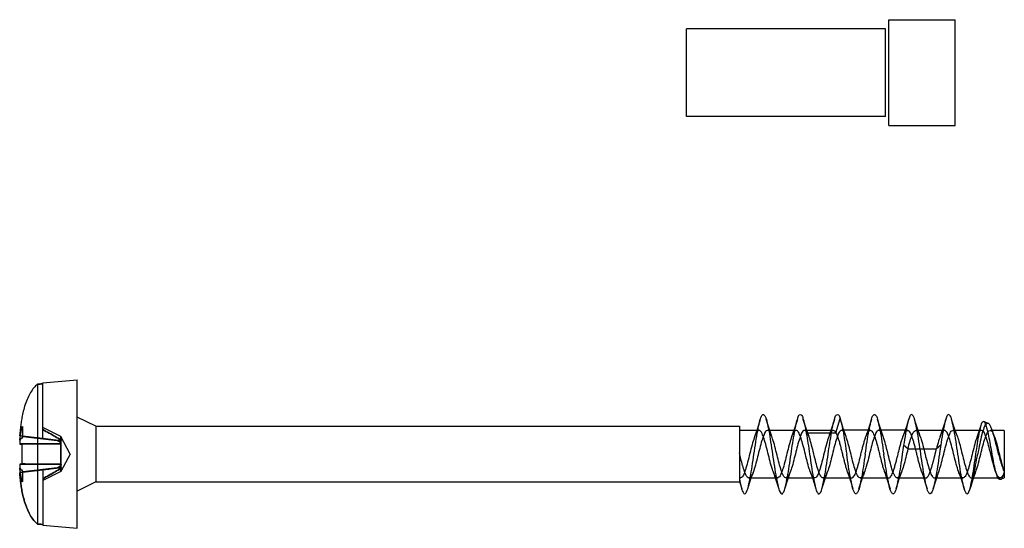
# Model space of a CAD drawing. Header units: millimetres. Extents: x 55 to 237, y 34 to 374.
# Tile 4 of 5: x 142 to 179, y 143 to 162. Entities that reach past the tile are written whole.
import ezdxf

# ---------------------------------------------------------------- set-up
doc = ezdxf.new("R2010")
doc.units = ezdxf.units.MM
doc.header["$LTSCALE"] = 26.55006
doc.layers.get('0').update_dxf_attribs({"linetype": 'CONTINUOUS'})

msp = doc.modelspace()

# ---------------------------------------------------------------- linework, layer by layer
at = {"color": 7}
for p, q in [((174.429, 162.273), (176.929, 162.273)), ((174.429, 158.273), (174.429, 162.273)), ((176.929, 158.273), (176.929, 162.273)), ((174.306, 161.923), (166.788, 161.923)), ((166.788, 158.623), (166.788, 161.923)), ((174.306, 158.623), (174.306, 161.923)), ((174.306, 158.623), (166.788, 158.623)), ((174.429, 158.273), (176.929, 158.273)), ((142.288, 148.512), (142.288, 143.234)), ((142.488, 148.559), (143.788, 148.673)), ((142.488, 146.462), (142.488, 148.559)), ((143.788, 143.073), (143.788, 148.673)), ((144.488, 146.923), (143.788, 147.273)), ((171.188, 147.224), (171.349, 146.683)), ((172.427, 146.683), (172.588, 147.224)), ((141.706, 146.921), (141.738, 146.898)), ((141.706, 146.875), (141.738, 146.898)), ((141.738, 146.538), (141.738, 146.898)), ((143.173, 146.533), (142.488, 146.874)), ((144.488, 146.923), (168.788, 146.923)), ((144.488, 146.923), (144.488, 144.823)), ((168.788, 146.923), (168.788, 144.823)), ((178.179, 147.034), (178.016, 147.104)), ((142.488, 146.462), (141.619, 146.569)), ((141.619, 146.569), (141.623, 146.564)), ((141.619, 146.569), (142.488, 146.463)), ((141.625, 146.561), (141.621, 146.567)), ((141.738, 146.538), (143.035, 146.388)), ((143.035, 146.388), (141.738, 146.538)), ((143.186, 146.377), (142.488, 146.463)), ((143.524, 145.873), (143.173, 146.533)), ((169.525, 146.77), (168.788, 146.77)), ((170.925, 146.77), (169.848, 146.77)), ((172.326, 146.77), (171.249, 146.77)), ((171.349, 146.683), (172.428, 146.683)), ((173.727, 146.773), (172.649, 146.773)), ((175.128, 146.773), (174.049, 146.773)), ((176.526, 146.769), (175.449, 146.769)), ((177.927, 146.769), (176.85, 146.769)), ((178.788, 146.77), (178.25, 146.77)), ((178.416, 146.532), (178.343, 146.741)), ((178.788, 146.77), (178.788, 144.973)), ((141.618, 146.255), (143.186, 146.259)), ((143.185, 146.261), (141.619, 146.257)), ((141.695, 146.244), (141.695, 145.502)), ((143.173, 146.408), (143.186, 146.377)), ((143.173, 146.258), (143.182, 146.259)), ((143.185, 146.378), (143.177, 146.377)), ((143.185, 146.261), (143.177, 146.26)), ((143.186, 146.377), (143.178, 146.377)), ((175.149, 146.073), (174.988, 146.207)), ((176.388, 146.207), (176.228, 146.073)), ((143.524, 145.873), (143.173, 145.213)), ((175.149, 146.073), (176.228, 146.073)), ((143.187, 145.489), (141.618, 145.492)), ((141.618, 145.491), (143.186, 145.487)), ((143.035, 145.358), (141.738, 145.208)), ((143.035, 145.358), (141.738, 145.208)), ((143.173, 145.488), (143.182, 145.488)), ((143.187, 145.489), (143.178, 145.49)), ((143.186, 145.368), (143.178, 145.369)), ((142.488, 145.284), (141.619, 145.177)), ((141.619, 145.177), (142.488, 145.284)), ((141.619, 145.177), (141.623, 145.182)), ((141.625, 145.185), (141.621, 145.179)), ((141.738, 144.848), (141.738, 145.208)), ((142.488, 145.284), (142.488, 143.187)), ((143.173, 145.213), (142.488, 144.872)), ((168.788, 144.975), (168.825, 144.975)), ((169.148, 144.976), (170.225, 144.976)), ((170.548, 144.976), (171.625, 144.976)), ((171.949, 144.973), (173.027, 144.973)), ((173.349, 144.973), (174.428, 144.973)), ((174.749, 144.973), (175.827, 144.973)), ((176.15, 144.977), (177.226, 144.977)), ((177.55, 144.977), (178.627, 144.977)), ((178.461, 145.213), (178.508, 145.082)), ((178.788, 144.973), (178.644, 144.911)), ((141.706, 144.871), (141.738, 144.848)), ((141.706, 144.825), (141.738, 144.848)), ((144.488, 144.823), (143.788, 144.473)), ((144.488, 144.823), (168.788, 144.823)), ((168.788, 144.839), (168.875, 144.562)), ((142.488, 143.187), (143.788, 143.073))]:
    msp.add_line(p, q, dxfattribs=at)
for points in [[(169.576, 147.186), (169.467, 146.84), (169.36, 146.531)], [(170.015, 146.533), (169.909, 146.842), (169.8, 147.187)], [(170.975, 147.184), (170.867, 146.84), (170.76, 146.531)], [(171.416, 146.533), (171.309, 146.842), (171.201, 147.185)], [(172.376, 147.185), (172.267, 146.841), (172.16, 146.531)], [(172.815, 146.534), (172.709, 146.842), (172.601, 147.185)], [(173.775, 147.184), (173.702, 146.948), (173.632, 146.735), (173.562, 146.534)], [(174.215, 146.534), (174.109, 146.842), (174.001, 147.185)], [(175.176, 147.186), (175.103, 146.953), (175.032, 146.735), (174.961, 146.533)], [(175.615, 146.534), (175.512, 146.835), (175.401, 147.184)], [(176.575, 147.183), (176.467, 146.839), (176.36, 146.531)], [(177.016, 146.533), (176.91, 146.841), (176.801, 147.185)], [(177.902, 146.948), (177.83, 146.729), (177.761, 146.533)], [(169.101, 144.56), (169.209, 144.903), (169.315, 145.211)], [(170.06, 145.216), (170.167, 144.906), (170.276, 144.561)], [(170.501, 144.563), (170.612, 144.913), (170.716, 145.213)], [(171.461, 145.214), (171.567, 144.906), (171.675, 144.562)], [(171.901, 144.56), (172.009, 144.904), (172.115, 145.212)], [(172.861, 145.212), (172.932, 145.01), (173.003, 144.794), (173.075, 144.562)], [(173.301, 144.562), (173.409, 144.904), (173.515, 145.212)], [(174.261, 145.212), (174.332, 145.012), (174.403, 144.794), (174.476, 144.561)], [(174.701, 144.56), (174.809, 144.904), (174.915, 145.213)], [(175.661, 145.212), (175.732, 145.01), (175.803, 144.793), (175.876, 144.561)], [(176.101, 144.561), (176.21, 144.905), (176.316, 145.213)], [(177.06, 145.215), (177.167, 144.905), (177.276, 144.56)], [(177.52, 144.622), (177.619, 144.932), (177.716, 145.213)]]:
    msp.add_lwpolyline(points, dxfattribs=at)
for centre, radius, start, end in [((136.95, 123.301), 23.725, 78.3564, 78.6367), ((137.113, 124.103), 22.906, 78.3501, 78.6404), ((209.266, 90.645), 87.659, 140.38527, 140.50201), ((207.321, 92.252), 85.135, 140.38408, 140.50428), ((150.455, 145.953), 8.842, 177.0995, 178.0359), ((150.405, 145.955), 8.791, 177.0975, 178.0289), ((254.338, 134.158), 80.26, 171.36595, 171.60688), ((150.493, 145.795), 8.879, 181.9565, 182.8992), ((150.455, 145.793), 8.842, 181.9641, 182.9005), ((209.268, 201.103), 87.662, 219.49799, 219.61473), ((207.386, 199.548), 85.22, 219.49577, 219.61587), ((136.949, 168.449), 23.728, 281.3633, 281.6436), ((137.102, 167.695), 22.96, 281.36, 281.6497)]:
    msp.add_arc(centre, radius, start, end, dxfattribs=at)
for points, knots in [([(142.288, 148.512), (142.24, 148.47), (142.145, 148.373), (142.022, 148.197), (141.913, 147.984), (141.822, 147.745), (141.753, 147.499), (141.704, 147.269), (141.67, 147.063), (141.647, 146.88), (141.631, 146.718), (141.622, 146.617), (141.619, 146.569)], [0, 0, 0, 0, 0.092065, 0.192174, 0.305422, 0.431988, 0.557323, 0.668592, 0.767339, 0.855018, 0.932275, 1, 1, 1, 1]), ([(142.288, 148.512), (142.311, 148.514), (142.355, 148.52), (142.422, 148.52), (142.466, 148.527), (142.488, 148.529)], [0, 0, 0, 0, 0.334885, 0.667694, 1, 1, 1, 1]), ([(142.488, 148.529), (142.466, 148.527), (142.422, 148.52), (142.355, 148.52), (142.311, 148.514), (142.288, 148.512)], [0, 0, 0, 0, 0.332443, 0.665251, 1, 1, 1, 1]), ([(169.338, 145.873), (169.361, 146.029), (169.407, 146.325), (169.468, 146.728), (169.545, 147.059), (169.582, 147.254), (169.69, 147.41), (169.796, 147.248), (169.834, 147.054), (169.909, 146.721), (169.97, 146.321), (170.015, 146.027), (170.038, 145.873)], [0, 0, 0, 0, 0.151542, 0.287558, 0.396828, 0.468136, 0.500192, 0.533218, 0.605765, 0.714376, 0.850054, 1, 1, 1, 1]), ([(170.738, 145.873), (170.759, 146.015), (170.799, 146.289), (170.862, 146.666), (170.919, 146.994), (170.986, 147.196), (171.026, 147.374), (171.163, 147.356), (171.173, 147.27), (171.188, 147.224)], [0, 0, 0, 0, 0.246978, 0.476635, 0.666505, 0.803513, 0.879968, 0.917265, 1, 1, 1, 1]), ([(171.188, 147.224), (171.214, 147.148), (171.26, 146.964), (171.318, 146.651), (171.378, 146.278), (171.418, 146.012), (171.438, 145.873)], [0, 0, 0, 0, 0.176047, 0.413145, 0.694111, 1, 1, 1, 1]), ([(172.138, 145.873), (172.159, 146.015), (172.2, 146.289), (172.262, 146.666), (172.318, 146.993), (172.386, 147.196), (172.426, 147.374), (172.563, 147.357), (172.573, 147.27), (172.588, 147.224)], [0, 0, 0, 0, 0.247602, 0.476035, 0.66649, 0.803299, 0.879852, 0.917051, 1, 1, 1, 1]), ([(172.588, 147.224), (172.614, 147.148), (172.659, 146.964), (172.719, 146.65), (172.778, 146.277), (172.818, 146.011), (172.838, 145.873)], [0, 0, 0, 0, 0.175343, 0.41373, 0.696028, 1, 1, 1, 1]), ([(173.538, 145.873), (173.561, 146.029), (173.606, 146.325), (173.668, 146.728), (173.744, 147.06), (173.782, 147.253), (173.888, 147.41), (173.994, 147.253), (174.032, 147.061), (174.108, 146.731), (174.17, 146.327), (174.215, 146.03), (174.238, 145.873)], [0, 0, 0, 0, 0.151394, 0.288119, 0.396687, 0.467932, 0.50002, 0.532091, 0.602948, 0.711023, 0.847614, 1, 1, 1, 1]), ([(175.638, 145.873), (175.615, 146.033), (175.568, 146.337), (175.507, 146.753), (175.422, 147.077), (175.395, 147.283), (175.259, 147.408), (175.177, 147.203), (175.123, 146.994), (175.052, 146.622), (175.011, 146.356), (174.988, 146.207)], [0, 0, 0, 0, 0.174982, 0.332055, 0.455149, 0.532368, 0.564334, 0.609789, 0.702878, 0.837346, 1, 1, 1, 1]), ([(177.038, 145.873), (177.014, 146.034), (176.967, 146.338), (176.907, 146.753), (176.822, 147.077), (176.796, 147.283), (176.658, 147.408), (176.577, 147.201), (176.522, 146.991), (176.452, 146.619), (176.411, 146.354), (176.388, 146.207)], [0, 0, 0, 0, 0.175629, 0.332567, 0.454555, 0.532462, 0.564468, 0.610284, 0.704497, 0.83955, 1, 1, 1, 1]), ([(141.706, 146.921), (141.693, 146.885), (141.67, 146.809), (141.644, 146.688), (141.631, 146.604), (141.625, 146.561)], [0, 0, 0, 0, 0.31173, 0.644819, 1, 1, 1, 1]), ([(141.625, 146.561), (141.631, 146.604), (141.644, 146.688), (141.67, 146.809), (141.693, 146.885), (141.706, 146.921)], [0, 0, 0, 0, 0.355162, 0.688278, 1, 1, 1, 1]), ([(141.625, 146.4), (141.631, 146.453), (141.645, 146.56), (141.671, 146.718), (141.694, 146.823), (141.706, 146.875)], [0, 0, 0, 0, 0.333789, 0.666329, 1, 1, 1, 1]), ([(141.706, 146.921), (141.706, 146.916), (141.706, 146.906), (141.706, 146.891), (141.706, 146.88), (141.706, 146.875)], [0, 0, 0, 0, 0.334163, 0.665837, 1, 1, 1, 1]), ([(178.33, 145.873), (178.309, 145.99), (178.269, 146.218), (178.209, 146.532), (178.151, 146.807), (178.098, 146.97), (178.039, 147.127), (177.913, 147.054), (177.889, 146.874), (177.814, 146.615), (177.762, 146.264), (177.722, 146.008), (177.703, 145.873)], [0, 0, 0, 0, 0.138634, 0.267974, 0.376264, 0.453645, 0.495353, 0.522722, 0.589656, 0.697901, 0.84079, 1, 1, 1, 1]), ([(178.574, 145.873), (178.546, 145.982), (178.495, 146.196), (178.419, 146.495), (178.342, 146.754), (178.275, 146.922), (178.192, 147.059), (178.06, 146.997), (178.009, 146.827), (177.927, 146.584), (177.857, 146.25), (177.809, 146.005), (177.784, 145.873)], [0, 0, 0, 0, 0.134925, 0.261894, 0.371731, 0.450673, 0.495344, 0.528466, 0.595057, 0.699708, 0.839603, 1, 1, 1, 1]), ([(143.173, 146.408), (143.103, 146.452), (142.957, 146.54), (142.728, 146.669), (142.57, 146.756), (142.488, 146.8)], [0, 0, 0, 0, 0.315452, 0.648836, 1, 1, 1, 1]), ([(142.488, 146.799), (142.569, 146.755), (142.727, 146.669), (142.956, 146.539), (143.103, 146.451), (143.173, 146.407)], [0, 0, 0, 0, 0.350111, 0.683407, 1, 1, 1, 1]), ([(142.488, 146.463), (142.566, 146.454), (142.721, 146.435), (142.954, 146.407), (143.108, 146.388), (143.185, 146.378)], [0, 0, 0, 0, 0.335205, 0.668297, 1, 1, 1, 1]), ([(143.173, 146.408), (143.173, 146.431), (143.173, 146.468), (143.173, 146.51), (143.173, 146.528), (143.173, 146.533)], [0, 0, 0, 0, 0.549872, 0.88853, 1, 1, 1, 1]), ([(143.173, 146.533), (143.173, 146.528), (143.173, 146.509), (143.173, 146.467), (143.173, 146.43), (143.173, 146.407)], [0, 0, 0, 0, 0.112455, 0.448973, 1, 1, 1, 1]), ([(172.428, 146.683), (172.408, 146.717), (172.359, 146.795), (172.225, 146.722), (172.171, 146.552), (172.084, 146.309), (172.01, 145.998), (171.926, 145.671), (171.85, 145.371), (171.77, 145.154), (171.707, 144.992), (171.563, 144.97), (171.492, 145.136), (171.414, 145.334), (171.339, 145.625), (171.26, 145.943), (171.183, 146.249), (171.104, 146.509), (171.044, 146.676), (170.937, 146.798), (170.816, 146.698), (170.761, 146.529), (170.677, 146.281), (170.604, 145.978), (170.524, 145.663), (170.45, 145.369), (170.37, 145.155), (170.308, 144.995), (170.167, 144.967), (170.096, 145.127), (170.02, 145.318), (169.945, 145.604), (169.866, 145.92), (169.788, 146.228), (169.709, 146.496), (169.646, 146.668), (169.542, 146.798), (169.416, 146.703), (169.362, 146.529), (169.277, 146.282), (169.204, 145.974), (169.122, 145.656), (169.047, 145.359), (168.967, 145.146), (168.905, 144.991), (168.811, 144.972), (168.788, 144.988)], [0, 0, 0, 0, 0.011828, 0.020781, 0.037853, 0.064315, 0.098592, 0.133245, 0.16605, 0.190413, 0.205065, 0.213396, 0.226984, 0.250678, 0.281585, 0.315353, 0.349422, 0.376439, 0.39541, 0.406089, 0.415608, 0.433924, 0.461084, 0.493407, 0.527317, 0.559019, 0.583186, 0.597977, 0.606266, 0.619452, 0.641771, 0.67243, 0.706042, 0.739925, 0.768311, 0.787941, 0.799002, 0.808307, 0.826871, 0.854407, 0.886218, 0.921814, 0.953202, 0.97714, 0.991792, 1, 1, 1, 1]), ([(171.349, 146.683), (171.33, 146.717), (171.283, 146.794), (171.15, 146.726), (171.096, 146.558), (171.013, 146.326), (170.938, 146.032), (170.862, 145.721), (170.789, 145.428), (170.706, 145.194), (170.652, 145.029), (170.52, 144.951), (170.424, 145.092), (170.362, 145.272), (170.282, 145.539), (170.207, 145.842), (170.131, 146.15), (170.055, 146.432), (169.981, 146.624), (169.906, 146.779), (169.762, 146.751), (169.706, 146.581), (169.625, 146.368), (169.551, 146.081), (169.474, 145.771), (169.4, 145.468), (169.315, 145.215), (169.258, 145.043), (169.134, 144.949), (169.032, 145.071), (168.978, 145.23), (168.906, 145.451), (168.845, 145.685), (168.807, 145.841), (168.789, 145.917)], [0, 0, 0, 0, 0.016604, 0.029079, 0.052342, 0.089797, 0.134515, 0.180925, 0.226067, 0.26232, 0.286447, 0.299517, 0.315892, 0.34518, 0.386355, 0.431626, 0.478604, 0.521638, 0.553113, 0.571654, 0.583462, 0.6053, 0.640521, 0.683568, 0.729804, 0.77655, 0.816342, 0.842111, 0.855539, 0.870267, 0.89694, 0.931519, 0.967141, 1, 1, 1, 1]), ([(175.149, 146.073), (175.121, 145.963), (175.068, 145.748), (174.994, 145.446), (174.91, 145.204), (174.856, 145.035), (174.726, 144.945), (174.626, 145.089), (174.561, 145.267), (174.481, 145.539), (174.406, 145.847), (174.329, 146.157), (174.252, 146.441), (174.179, 146.63), (174.097, 146.79), (173.955, 146.739), (173.9, 146.57), (173.816, 146.346), (173.743, 146.049), (173.664, 145.732), (173.59, 145.43), (173.505, 145.192), (173.451, 145.023), (173.316, 144.949), (173.224, 145.098), (173.157, 145.277), (173.078, 145.552), (173.002, 145.863), (172.924, 146.176), (172.846, 146.457), (172.776, 146.64), (172.689, 146.794), (172.549, 146.729), (172.495, 146.559), (172.411, 146.325), (172.337, 146.025), (172.258, 145.708), (172.185, 145.41), (172.1, 145.181), (172.046, 145.012), (171.904, 144.954), (171.821, 145.112), (171.75, 145.296), (171.673, 145.576), (171.596, 145.886), (171.519, 146.196), (171.443, 146.464), (171.384, 146.622), (171.349, 146.683)], [0, 0, 0, 0, 0.031284, 0.060955, 0.085375, 0.10161, 0.110227, 0.120748, 0.140067, 0.166746, 0.19695, 0.227553, 0.25519, 0.275919, 0.287732, 0.295605, 0.310574, 0.33373, 0.362712, 0.394212, 0.423867, 0.447944, 0.463794, 0.472001, 0.482905, 0.502359, 0.529037, 0.559827, 0.590859, 0.618077, 0.63815, 0.649415, 0.657495, 0.673162, 0.69706, 0.726429, 0.757834, 0.787086, 0.810449, 0.825756, 0.833797, 0.845433, 0.865646, 0.89279, 0.923231, 0.954034, 0.980545, 1, 1, 1, 1]), ([(172.427, 146.683), (172.443, 146.656), (172.473, 146.592), (172.513, 146.482), (172.553, 146.353), (172.594, 146.206), (172.634, 146.047), (172.675, 145.882), (172.716, 145.718), (172.757, 145.559), (172.797, 145.411), (172.837, 145.279), (172.877, 145.166), (172.918, 145.076), (172.957, 145.013), (173, 144.973), (173.053, 144.972), (173.096, 145.011), (173.136, 145.073), (173.176, 145.161), (173.216, 145.273), (173.256, 145.405), (173.297, 145.552), (173.338, 145.711), (173.378, 145.876), (173.419, 146.041), (173.46, 146.2), (173.5, 146.347), (173.541, 146.478), (173.581, 146.589), (173.621, 146.676), (173.661, 146.737), (173.705, 146.775), (173.757, 146.772), (173.799, 146.73), (173.839, 146.667), (173.879, 146.576), (173.92, 146.462), (173.96, 146.327), (174.001, 146.178), (174.042, 146.019), (174.082, 145.854), (174.123, 145.69), (174.164, 145.531), (174.204, 145.385), (174.245, 145.255), (174.285, 145.147), (174.325, 145.062), (174.364, 145.004), (174.409, 144.969), (174.462, 144.977), (174.503, 145.021), (174.543, 145.087), (174.583, 145.18), (174.623, 145.295), (174.664, 145.431), (174.705, 145.582), (174.745, 145.743), (174.786, 145.907), (174.826, 146.069), (174.867, 146.225), (174.907, 146.371), (174.948, 146.499), (174.988, 146.607), (175.028, 146.689), (175.067, 146.745), (175.113, 146.777), (175.165, 146.767), (175.206, 146.722), (175.246, 146.653), (175.286, 146.559), (175.326, 146.442), (175.366, 146.307), (175.407, 146.155), (175.448, 145.994), (175.488, 145.829), (175.529, 145.666), (175.569, 145.511), (175.61, 145.367), (175.65, 145.241), (175.69, 145.135), (175.73, 145.054), (175.769, 144.999), (175.815, 144.968), (175.866, 144.981), (175.904, 145.023), (175.938, 145.079), (175.968, 145.145), (175.996, 145.216), (176.02, 145.287), (176.042, 145.357), (176.061, 145.423), (176.079, 145.487), (176.095, 145.546), (176.109, 145.601), (176.122, 145.651), (176.134, 145.698), (176.145, 145.741), (176.155, 145.78), (176.164, 145.817), (176.172, 145.85), (176.18, 145.88), (176.186, 145.908), (176.192, 145.934), (176.198, 145.957), (176.203, 145.979), (176.209, 145.998), (176.214, 146.016), (176.217, 146.033), (176.22, 146.048), (176.222, 146.061), (176.224, 146.07), (176.227, 146.073)], [0, 0, 0, 0, 0.008677, 0.019373, 0.031872, 0.045893, 0.061057, 0.076814, 0.092472, 0.107569, 0.121675, 0.134466, 0.145565, 0.154561, 0.161313, 0.16604, 0.169797, 0.174444, 0.181113, 0.190037, 0.201008, 0.213711, 0.227821, 0.242922, 0.258657, 0.274367, 0.289536, 0.303587, 0.316209, 0.327052, 0.335875, 0.342461, 0.347096, 0.350876, 0.355697, 0.362501, 0.371594, 0.382766, 0.395749, 0.410032, 0.425216, 0.440802, 0.456456, 0.471559, 0.48568, 0.498172, 0.508795, 0.517296, 0.523645, 0.52812, 0.531966, 0.536992, 0.544035, 0.553199, 0.564473, 0.577517, 0.592046, 0.607349, 0.622968, 0.638374, 0.653284, 0.667197, 0.679715, 0.690227, 0.698588, 0.704717, 0.709053, 0.71288, 0.718049, 0.725289, 0.734671, 0.745986, 0.759068, 0.773514, 0.788979, 0.804656, 0.820119, 0.834916, 0.848668, 0.860939, 0.871295, 0.879552, 0.885646, 0.889915, 0.893786, 0.89883, 0.905022, 0.911795, 0.918779, 0.925715, 0.932431, 0.938816, 0.944812, 0.9504, 0.955578, 0.960358, 0.964759, 0.968803, 0.972513, 0.975914, 0.979031, 0.981886, 0.984502, 0.986899, 0.989097, 0.991113, 0.992959, 0.994652, 0.996191, 0.9976, 0.99886, 1, 1, 1, 1]), ([(175.149, 146.073), (175.175, 146.174), (175.222, 146.36), (175.303, 146.578), (175.362, 146.747), (175.51, 146.781), (175.587, 146.608), (175.663, 146.405), (175.741, 146.109), (175.818, 145.795), (175.894, 145.491), (175.977, 145.235), (176.033, 145.061), (176.149, 144.947), (176.266, 145.061), (176.323, 145.236), (176.407, 145.494), (176.48, 145.798), (176.558, 146.109), (176.634, 146.397), (176.711, 146.602), (176.776, 146.763), (176.919, 146.769), (176.987, 146.604), (177.065, 146.401), (177.14, 146.111), (177.217, 145.799), (177.293, 145.497), (177.374, 145.239), (177.432, 145.066), (177.543, 144.948), (177.663, 145.053), (177.719, 145.228), (177.805, 145.483), (177.877, 145.788), (177.956, 146.101), (178.032, 146.391), (178.109, 146.598), (178.174, 146.763), (178.32, 146.768), (178.388, 146.6), (178.468, 146.393), (178.544, 146.096), (178.621, 145.78), (178.7, 145.476), (178.757, 145.284), (178.788, 145.198)], [0, 0, 0, 0, 0.030365, 0.054958, 0.06981, 0.078081, 0.091973, 0.115153, 0.146053, 0.178691, 0.209793, 0.237229, 0.255712, 0.265576, 0.275526, 0.293996, 0.321668, 0.353154, 0.38511, 0.415262, 0.438284, 0.451823, 0.459847, 0.473415, 0.496419, 0.526734, 0.558931, 0.590222, 0.617562, 0.63615, 0.646122, 0.655681, 0.67389, 0.701471, 0.733003, 0.765125, 0.795599, 0.81861, 0.832645, 0.840828, 0.854223, 0.87843, 0.908883, 0.941726, 0.97347, 1, 1, 1, 1]), ([(178.788, 145.198), (178.767, 145.139), (178.742, 145.051), (178.616, 144.947), (178.509, 145.073), (178.449, 145.246), (178.367, 145.507), (178.294, 145.81), (178.216, 146.121), (178.14, 146.406), (178.065, 146.608), (177.996, 146.771), (177.848, 146.759), (177.786, 146.59), (177.705, 146.38), (177.631, 146.088), (177.554, 145.778), (177.478, 145.478), (177.398, 145.225), (177.341, 145.055), (177.222, 144.947), (177.109, 145.067), (177.051, 145.243), (176.967, 145.504), (176.894, 145.813), (176.814, 146.126), (176.737, 146.415), (176.664, 146.614), (176.586, 146.781), (176.438, 146.746), (176.381, 146.576), (176.298, 146.359), (176.253, 146.174), (176.228, 146.073)], [0, 0, 0, 0, 0.026811, 0.041383, 0.056559, 0.084733, 0.125421, 0.172393, 0.219543, 0.264363, 0.297352, 0.31768, 0.329936, 0.351025, 0.386609, 0.431512, 0.478957, 0.525126, 0.565201, 0.591723, 0.606144, 0.621083, 0.649243, 0.690511, 0.737574, 0.786306, 0.830942, 0.863753, 0.884231, 0.89659, 0.918912, 0.955216, 1, 1, 1, 1]), ([(141.695, 146.244), (141.684, 146.245), (141.664, 146.247), (141.638, 146.251), (141.624, 146.254), (141.618, 146.255)], [0, 0, 0, 0, 0.449581, 0.771484, 1, 1, 1, 1]), ([(141.619, 146.257), (141.624, 146.255), (141.638, 146.252), (141.664, 146.248), (141.684, 146.245), (141.695, 146.244)], [0, 0, 0, 0, 0.23468, 0.558062, 1, 1, 1, 1]), ([(143.173, 146.26), (143.026, 146.258), (142.714, 146.255), (142.221, 146.25), (141.876, 146.246), (141.695, 146.244)], [0, 0, 0, 0, 0.29938, 0.633477, 1, 1, 1, 1]), ([(143.173, 146.258), (143.017, 146.256), (142.697, 146.253), (142.204, 146.249), (141.867, 146.246), (141.695, 146.244)], [0, 0, 0, 0, 0.316427, 0.650309, 1, 1, 1, 1]), ([(143.035, 146.388), (143.05, 146.387), (143.081, 146.385), (143.128, 146.38), (143.158, 146.379), (143.173, 146.377)], [0, 0, 0, 0, 0.338019, 0.67059, 1, 1, 1, 1]), ([(143.035, 146.388), (143.051, 146.379), (143.082, 146.359), (143.128, 146.329), (143.158, 146.308), (143.173, 146.298)], [0, 0, 0, 0, 0.334482, 0.665951, 1, 1, 1, 1]), ([(143.173, 146.377), (143.158, 146.379), (143.128, 146.38), (143.082, 146.384), (143.051, 146.387), (143.035, 146.388)], [0, 0, 0, 0, 0.329424, 0.661974, 1, 1, 1, 1]), ([(143.035, 146.388), (143.051, 146.379), (143.082, 146.359), (143.128, 146.329), (143.158, 146.308), (143.173, 146.298)], [0, 0, 0, 0, 0.334558, 0.666083, 1, 1, 1, 1]), ([(143.173, 146.407), (143.175, 146.403), (143.177, 146.397), (143.181, 146.388), (143.183, 146.381), (143.185, 146.378)], [0, 0, 0, 0, 0.344726, 0.664815, 1, 1, 1, 1]), ([(143.173, 146.298), (143.173, 146.307), (143.173, 146.326), (143.173, 146.352), (143.173, 146.369), (143.173, 146.377)], [0, 0, 0, 0, 0.346172, 0.702524, 1, 1, 1, 1]), ([(143.173, 146.377), (143.173, 146.369), (143.173, 146.352), (143.173, 146.326), (143.173, 146.307), (143.173, 146.298)], [0, 0, 0, 0, 0.297241, 0.653158, 1, 1, 1, 1]), ([(143.186, 146.259), (143.184, 146.263), (143.182, 146.272), (143.178, 146.285), (143.175, 146.294), (143.173, 146.298)], [0, 0, 0, 0, 0.332202, 0.663881, 1, 1, 1, 1]), ([(143.185, 146.261), (143.184, 146.265), (143.182, 146.273), (143.177, 146.285), (143.175, 146.294), (143.173, 146.298)], [0, 0, 0, 0, 0.334054, 0.648154, 1, 1, 1, 1]), ([(143.173, 146.26), (143.173, 146.199), (143.173, 146.071), (143.173, 145.875), (143.173, 145.678), (143.173, 145.549), (143.173, 145.488)], [0, 0, 0, 0, 0.237781, 0.499331, 0.76045, 1, 1, 1, 1]), ([(143.173, 145.49), (143.173, 145.551), (143.173, 145.679), (143.173, 145.874), (143.173, 146.069), (143.173, 146.197), (143.173, 146.258)], [0, 0, 0, 0, 0.238419, 0.499879, 0.760487, 1, 1, 1, 1]), ([(176.388, 146.207), (176.387, 146.203), (176.386, 146.195), (176.384, 146.183), (176.382, 146.169), (176.38, 146.153), (176.378, 146.137), (176.375, 146.119), (176.372, 146.099), (176.369, 146.079), (176.365, 146.056), (176.362, 146.031), (176.358, 146.004), (176.353, 145.975), (176.349, 145.943), (176.344, 145.909), (176.34, 145.885), (176.339, 145.873)], [0, 0, 0, 0, 0.032236, 0.071421, 0.113536, 0.159174, 0.208604, 0.262215, 0.319951, 0.382498, 0.450459, 0.524494, 0.604943, 0.692243, 0.786804, 0.88919, 1, 1, 1, 1]), ([(168.788, 144.938), (168.808, 144.835), (168.853, 144.66), (168.885, 144.475), (168.999, 144.338), (169.094, 144.505), (169.137, 144.696), (169.209, 145.029), (169.272, 145.426), (169.315, 145.719), (169.338, 145.873)], [0, 0, 0, 0, 0.145349, 0.241109, 0.283253, 0.332069, 0.436115, 0.591741, 0.785127, 1, 1, 1, 1]), ([(170.038, 145.873), (170.062, 145.716), (170.107, 145.418), (170.168, 145.014), (170.246, 144.683), (170.282, 144.489), (170.394, 144.335), (170.495, 144.502), (170.536, 144.696), (170.61, 145.031), (170.671, 145.429), (170.716, 145.721), (170.738, 145.873)], [0, 0, 0, 0, 0.152464, 0.289427, 0.397781, 0.468932, 0.500588, 0.534181, 0.607386, 0.716365, 0.852332, 1, 1, 1, 1]), ([(171.438, 145.873), (171.461, 145.719), (171.506, 145.426), (171.568, 145.025), (171.642, 144.692), (171.682, 144.499), (171.784, 144.336), (171.895, 144.489), (171.931, 144.684), (172.008, 145.015), (172.07, 145.42), (172.115, 145.718), (172.138, 145.873)], [0, 0, 0, 0, 0.149667, 0.285017, 0.394329, 0.466429, 0.499516, 0.531053, 0.602099, 0.711152, 0.848587, 1, 1, 1, 1]), ([(173.538, 145.873), (173.515, 145.718), (173.471, 145.422), (173.408, 145.022), (173.334, 144.69), (173.295, 144.497), (173.19, 144.335), (173.081, 144.494), (173.044, 144.688), (172.968, 145.019), (172.906, 145.421), (172.862, 145.717), (172.838, 145.873)], [0, 0, 0, 0, 0.151218, 0.286604, 0.394917, 0.467044, 0.499828, 0.532257, 0.604161, 0.712508, 0.848442, 1, 1, 1, 1]), ([(174.938, 145.873), (174.916, 145.719), (174.87, 145.423), (174.809, 145.02), (174.732, 144.687), (174.695, 144.491), (174.586, 144.335), (174.481, 144.498), (174.442, 144.693), (174.367, 145.027), (174.306, 145.428), (174.261, 145.721), (174.238, 145.873)], [0, 0, 0, 0, 0.149932, 0.287276, 0.3969, 0.468341, 0.500288, 0.533222, 0.605775, 0.715665, 0.851584, 1, 1, 1, 1]), ([(176.339, 145.873), (176.315, 145.717), (176.27, 145.418), (176.208, 145.014), (176.131, 144.683), (176.094, 144.49), (175.987, 144.336), (175.882, 144.495), (175.844, 144.687), (175.769, 145.018), (175.706, 145.42), (175.662, 145.717), (175.638, 145.873)], [0, 0, 0, 0, 0.152235, 0.289614, 0.398121, 0.468515, 0.500162, 0.532598, 0.604092, 0.712032, 0.848067, 1, 1, 1, 1]), ([(177.389, 144.373), (177.354, 144.373), (177.29, 144.497), (177.239, 144.691), (177.169, 145.025), (177.105, 145.426), (177.061, 145.72), (177.038, 145.873)], [0, 0, 0, 0, 0.066479, 0.210515, 0.428941, 0.702539, 1, 1, 1, 1]), ([(177.388, 144.373), (177.428, 144.39), (177.487, 144.516), (177.556, 144.734), (177.631, 145.066), (177.706, 145.455), (177.757, 145.733), (177.784, 145.873)], [0, 0, 0, 0, 0.08263, 0.237241, 0.458701, 0.725817, 1, 1, 1, 1]), ([(177.703, 145.873), (177.681, 145.726), (177.64, 145.441), (177.58, 145.05), (177.523, 144.723), (177.466, 144.516), (177.424, 144.388), (177.388, 144.373)], [0, 0, 0, 0, 0.289718, 0.55753, 0.774706, 0.92437, 1, 1, 1, 1]), ([(178.788, 145.196), (178.77, 145.135), (178.734, 145.048), (178.683, 144.904), (178.559, 144.921), (178.515, 145.071), (178.45, 145.261), (178.392, 145.547), (178.351, 145.756), (178.33, 145.873)], [0, 0, 0, 0, 0.139688, 0.228227, 0.275872, 0.370071, 0.529696, 0.73961, 1, 1, 1, 1]), ([(178.574, 145.873), (178.596, 145.786), (178.64, 145.619), (178.708, 145.393), (178.76, 145.255), (178.788, 145.198)], [0, 0, 0, 0, 0.378999, 0.729608, 1, 1, 1, 1]), ([(141.695, 145.502), (141.684, 145.501), (141.664, 145.499), (141.638, 145.495), (141.624, 145.492), (141.618, 145.491)], [0, 0, 0, 0, 0.449581, 0.771484, 1, 1, 1, 1]), ([(141.618, 145.492), (141.624, 145.494), (141.638, 145.496), (141.664, 145.499), (141.684, 145.501), (141.695, 145.502)], [0, 0, 0, 0, 0.233593, 0.556974, 1, 1, 1, 1]), ([(141.706, 144.871), (141.694, 144.923), (141.671, 145.028), (141.645, 145.187), (141.631, 145.293), (141.625, 145.346)], [0, 0, 0, 0, 0.33368, 0.666194, 1, 1, 1, 1]), ([(141.695, 145.502), (141.874, 145.5), (142.218, 145.497), (142.711, 145.493), (143.024, 145.49), (143.173, 145.488)], [0, 0, 0, 0, 0.363908, 0.697699, 1, 1, 1, 1]), ([(143.173, 145.49), (143.025, 145.491), (142.713, 145.494), (142.22, 145.498), (141.875, 145.501), (141.695, 145.502)], [0, 0, 0, 0, 0.300062, 0.634127, 1, 1, 1, 1]), ([(142.488, 145.283), (142.566, 145.292), (142.722, 145.311), (142.954, 145.339), (143.109, 145.358), (143.186, 145.368)], [0, 0, 0, 0, 0.335246, 0.668312, 1, 1, 1, 1]), ([(143.182, 145.366), (143.105, 145.357), (142.951, 145.336), (142.719, 145.311), (142.565, 145.292), (142.488, 145.283)], [0, 0, 0, 0, 0.334059, 0.66688, 1, 1, 1, 1]), ([(143.173, 145.338), (143.103, 145.294), (142.957, 145.206), (142.728, 145.077), (142.57, 144.99), (142.488, 144.946)], [0, 0, 0, 0, 0.315459, 0.648834, 1, 1, 1, 1]), ([(142.488, 144.946), (142.569, 144.989), (142.727, 145.076), (142.956, 145.205), (143.102, 145.293), (143.173, 145.337)], [0, 0, 0, 0, 0.34978, 0.68303, 1, 1, 1, 1]), ([(143.035, 145.358), (143.051, 145.368), (143.082, 145.387), (143.128, 145.417), (143.158, 145.438), (143.173, 145.448)], [0, 0, 0, 0, 0.334482, 0.665951, 1, 1, 1, 1]), ([(143.173, 145.448), (143.158, 145.438), (143.128, 145.417), (143.082, 145.387), (143.051, 145.368), (143.035, 145.358)], [0, 0, 0, 0, 0.333899, 0.665298, 1, 1, 1, 1]), ([(143.173, 145.369), (143.158, 145.367), (143.128, 145.366), (143.082, 145.362), (143.051, 145.359), (143.035, 145.358)], [0, 0, 0, 0, 0.329368, 0.66187, 1, 1, 1, 1]), ([(143.035, 145.358), (143.051, 145.359), (143.082, 145.362), (143.128, 145.366), (143.158, 145.367), (143.173, 145.369)], [0, 0, 0, 0, 0.338346, 0.670848, 1, 1, 1, 1]), ([(143.173, 145.448), (143.175, 145.453), (143.178, 145.462), (143.182, 145.476), (143.185, 145.485), (143.187, 145.49)], [0, 0, 0, 0, 0.338857, 0.65776, 1, 1, 1, 1]), ([(143.186, 145.487), (143.184, 145.483), (143.182, 145.474), (143.178, 145.461), (143.175, 145.453), (143.173, 145.448)], [0, 0, 0, 0, 0.324782, 0.656271, 1, 1, 1, 1]), ([(143.173, 145.448), (143.173, 145.439), (143.173, 145.42), (143.173, 145.394), (143.173, 145.377), (143.173, 145.369)], [0, 0, 0, 0, 0.346293, 0.702797, 1, 1, 1, 1]), ([(143.173, 145.448), (143.173, 145.439), (143.173, 145.42), (143.173, 145.394), (143.173, 145.377), (143.173, 145.369)], [0, 0, 0, 0, 0.344607, 0.700891, 1, 1, 1, 1]), ([(143.173, 145.337), (143.175, 145.34), (143.178, 145.347), (143.182, 145.357), (143.185, 145.364), (143.186, 145.368)], [0, 0, 0, 0, 0.345331, 0.665298, 1, 1, 1, 1]), ([(143.182, 145.366), (143.181, 145.363), (143.182, 145.356), (143.177, 145.348), (143.175, 145.341), (143.173, 145.338)], [0, 0, 0, 0, 0.334055, 0.646162, 1, 1, 1, 1]), ([(143.173, 145.338), (143.173, 145.315), (143.173, 145.278), (143.173, 145.236), (143.173, 145.218), (143.173, 145.213)], [0, 0, 0, 0, 0.549903, 0.888606, 1, 1, 1, 1]), ([(143.173, 145.213), (143.173, 145.218), (143.173, 145.236), (143.173, 145.277), (143.173, 145.314), (143.173, 145.337)], [0, 0, 0, 0, 0.112116, 0.448253, 1, 1, 1, 1]), ([(141.619, 145.177), (141.622, 145.129), (141.631, 145.028), (141.647, 144.865), (141.67, 144.681), (141.704, 144.475), (141.753, 144.246), (141.822, 144.003), (141.912, 143.764), (142.021, 143.551), (142.144, 143.374), (142.239, 143.276), (142.288, 143.234)], [0, 0, 0, 0, 0.067937, 0.145405, 0.233357, 0.332443, 0.44336, 0.56701, 0.693106, 0.807123, 0.907638, 1, 1, 1, 1]), ([(142.288, 143.234), (142.24, 143.276), (142.145, 143.373), (142.022, 143.549), (141.913, 143.762), (141.822, 144.002), (141.753, 144.247), (141.704, 144.477), (141.67, 144.683), (141.647, 144.866), (141.631, 145.028), (141.622, 145.129), (141.619, 145.177)], [0, 0, 0, 0, 0.092065, 0.192174, 0.305421, 0.431988, 0.557323, 0.668592, 0.767339, 0.855018, 0.932275, 1, 1, 1, 1]), ([(141.706, 144.825), (141.693, 144.861), (141.67, 144.937), (141.644, 145.058), (141.631, 145.142), (141.625, 145.185)], [0, 0, 0, 0, 0.311728, 0.644817, 1, 1, 1, 1]), ([(141.625, 145.185), (141.631, 145.142), (141.644, 145.058), (141.67, 144.937), (141.693, 144.861), (141.706, 144.825)], [0, 0, 0, 0, 0.35516, 0.688275, 1, 1, 1, 1]), ([(141.706, 144.825), (141.706, 144.83), (141.706, 144.84), (141.706, 144.855), (141.706, 144.866), (141.706, 144.871)], [0, 0, 0, 0, 0.334163, 0.665837, 1, 1, 1, 1]), ([(142.288, 143.234), (142.311, 143.232), (142.355, 143.226), (142.422, 143.226), (142.466, 143.219), (142.488, 143.217)], [0, 0, 0, 0, 0.334885, 0.667694, 1, 1, 1, 1]), ([(142.488, 143.217), (142.466, 143.219), (142.422, 143.226), (142.355, 143.226), (142.311, 143.232), (142.288, 143.234)], [0, 0, 0, 0, 0.332442, 0.665251, 1, 1, 1, 1])]:
    msp.add_open_spline(points, degree=3, knots=knots, dxfattribs=at)
msp.add_open_spline([(143.173, 145.369), (143.176, 145.369), (143.18, 145.371), (143.181, 145.369)], degree=3, dxfattribs=at)

doc.saveas('drawing.dxf')
